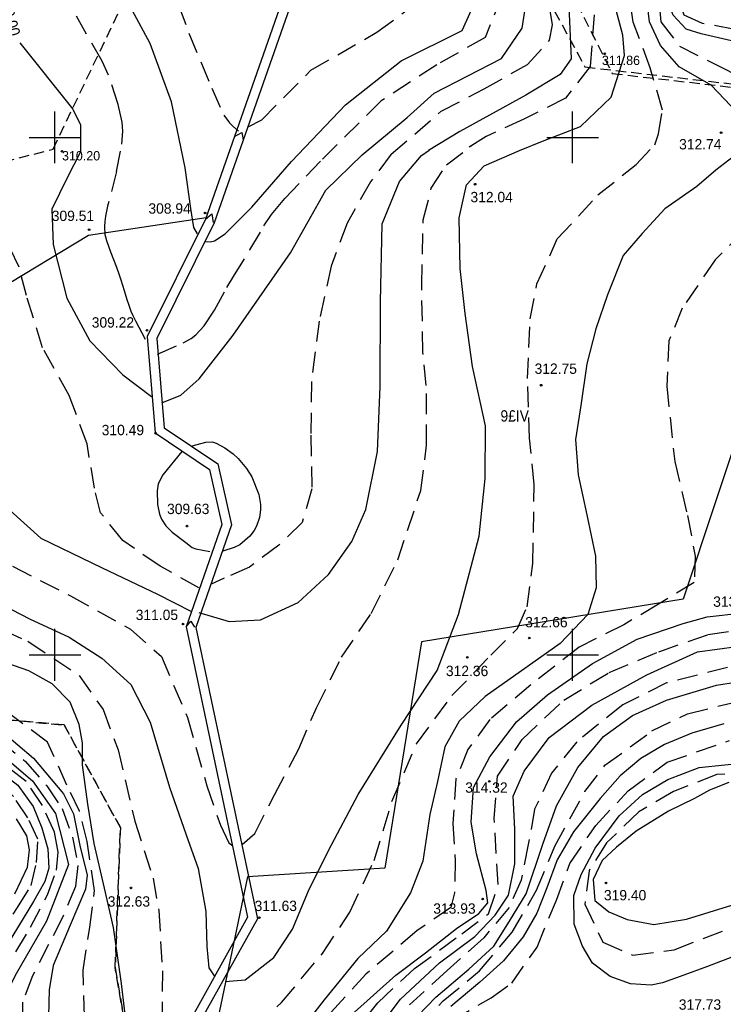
# Model space of a CAD drawing. Extents: x 4615668 to 9294084, y 5331114 to 10688993.
# Tile 104 of 181: x 4655942 to 4656010, y 5335329 to 5335424. Entities that reach past the tile are written whole.
import ezdxf
from ezdxf.enums import TextEntityAlignment as Align

# ---------------------------------------------------------------- set-up
doc = ezdxf.new("R2010")
doc.units = 0
doc.header["$MEASUREMENT"] = 0
for name, pattern in [('GEN7', [13.75, 9.75, -1.5, 1, -1.5]), ('KONTUR', [1.5, 1, -0.5]), ('UZYTEK', [1.5, 1, -0.5]), ('WARSTWICA', [3, 2, -1])]:
    doc.linetypes.add(name, pattern=pattern)
for name, color, linetype in [('2', 7, 'Continuous'), ('45', 7, 'Continuous'), ('50', 7, 'Continuous'), ('52', 7, 'Continuous'), ('60', 7, 'Continuous'), ('7', 4, 'GEN7'), ('8', 7, 'Continuous'), ('9', 7, 'Continuous')]:
    doc.layers.add(name, color=color, linetype=linetype)
doc.styles.add('txt', font='TXT', dxfattribs={"height": 0.2})

# ---------------------------------------------------------------- blocks, each defined once
blk = doc.blocks.new('WYS')
at = {"layer": '52', "color": 67, "linetype": 'Continuous'}
blk.add_circle((0, 0), 0.08, dxfattribs=at)

msp = doc.modelspace()

# ---------------------------------------------------------------- linework, layer by layer
at = {"layer": '2', "color": 3, "linetype": 'UZYTEK'}
msp.add_lwpolyline([(4655978.157, 5335584.595), (4655976.002, 5335563.025), (4655975.148, 5335547.257), (4655982.906, 5335543.133), (4655989.471, 5335519.246), (4655992.512, 5335510.697), (4656001.449, 5335485.262), (4656001.874, 5335458.641), (4655990.111, 5335449.68), (4655985.341, 5335439.716), (4655996.167, 5335419.832), (4656013.738, 5335417.794), (4656016.303, 5335417.411), (4656016.877, 5335416.905)], dxfattribs=at)
at = {"layer": '2', "color": 7, "linetype": 'Continuous'}
msp.add_lwpolyline([(4656036.172, 5335469.7), (4656030.178, 5335445.941), (4656025.081, 5335436.655), (4656015.957, 5335417.469), (4656030.695, 5335405.229), (4656015.102, 5335396.918), (4656005.658, 5335368.407), (4655980.39, 5335364.286), (4655976.843, 5335342.405), (4655963.56, 5335341.56), (4655959.023, 5335319.833), (4655971.332, 5335285.182), (4655976.012, 5335260.807), (4655986.403, 5335233.793), (4655984.484, 5335212.877), (4655999.589, 5335188.436), (4655997.811, 5335159.184), (4656000.618, 5335131.708), (4656000.251, 5335129.689), (4655992.154, 5335091.844), (4655976.616, 5335069.713), (4655970.108, 5335053.159)], dxfattribs=at)
at = {"layer": '45', "color": 219, "linetype": 'Continuous'}
for points in [[(4655982.443, 5335463.818), (4655982.626, 5335463.04), (4655980.526, 5335444.471), (4655969.123, 5335429.859), (4655960.344, 5335404.768), (4655954.802, 5335393.603), (4655955.522, 5335384.967), (4655960.69, 5335381.477), (4655962.015, 5335375.577), (4655958.569, 5335365.682), (4655964.529, 5335337.522), (4655958.013, 5335325.832)], [(4655979.27, 5335444.324), (4655968.322, 5335430.296), (4655959.513, 5335405.118), (4655953.884, 5335393.778), (4655954.661, 5335384.462), (4655959.89, 5335380.931), (4655961.081, 5335375.63), (4655957.637, 5335365.741), (4655963.579, 5335337.666), (4655957.091, 5335326.026)], [(4655962.304, 5335413.096), (4655963.024, 5335413.478), (4655963.144, 5335412.771)], [(4655888.025, 5335353.068), (4655908.952, 5335365.829), (4655926.422, 5335383.506), (4655940.72, 5335399.032), (4655948.196, 5335403.579), (4655959.569, 5335405.277)], [(4655959.513, 5335405.118), (4655960.14, 5335405.642), (4655960.251, 5335404.806)], [(4655957.637, 5335365.741), (4655958.095, 5335366.282), (4655958.465, 5335365.689)]]:
    msp.add_lwpolyline(points, dxfattribs=at)
at = {"layer": '50', "color": 245, "linetype": 'WARSTWICA'}
for points in [[(4656003.272, 5335413.357), (4656003.644, 5335415.645), (4656002.474, 5335419.741), (4656000.826, 5335424.156), (4656000.029, 5335429.741), (4655999.168, 5335436.719), (4655999.274, 5335440.655), (4656001.294, 5335443.368), (4656004.112, 5335446.081), (4656006.186, 5335449.432), (4656008.734, 5335457.858), (4656008.883, 5335461.491), (4656006.607, 5335470.943), (4656004.906, 5335477.114), (4656001.831, 5335488.455), (4655998.216, 5335501.221), (4655995.988, 5335513.418), (4655993.915, 5335524.482), (4655993.386, 5335529.777), (4655992.113, 5335537.464), (4655990.438, 5335549.616), (4655988.892, 5335555.439), (4655988.528, 5335559.851), (4655988.666, 5335563.025)], [(4655963.626, 5335414.04), (4655964.948, 5335414.714), (4655969.68, 5335419.502), (4655976.06, 5335423.172), (4655979.09, 5335425.406), (4655981.323, 5335429.715), (4655982.652, 5335436.311), (4655984.301, 5335440.939), (4655986.374, 5335444.237), (4655991.151, 5335447.729), (4655996.52, 5335450.974), (4655999.71, 5335453.101), (4656000.765, 5335455.1), (4656001.457, 5335458.026), (4656000.925, 5335461.431), (4655998.851, 5335467.388), (4655995.876, 5335475.878), (4655992.982, 5335481.723)], [(4656010.641, 5335423.455), (4656007.504, 5335424.041), (4656005.749, 5335424.839), (4656005.43, 5335425.796), (4656005.59, 5335429.36), (4656007.717, 5335434.573), (4656009.254, 5335439.858), (4656008.35, 5335445.763), (4656009.148, 5335450.39), (4656011.7, 5335456.667)], [(4656009.585, 5335454.656), (4656007.038, 5335447.876), (4656004.365, 5335443.152), (4656003.471, 5335441.493), (4656003.529, 5335434.844), (4656003.159, 5335428.585), (4656003.478, 5335424.178), (4656005.286, 5335421.838), (4656009.327, 5335419.816), (4656010.899, 5335419.003)], [(4655955.467, 5335438.799), (4655955.052, 5335437.104), (4655954.872, 5335435.775), (4655954.864, 5335434.875), (4655955.052, 5335433.085), (4655955.533, 5335430.63), (4655955.931, 5335429.01), (4655956.915, 5335425.803), (4655957.909, 5335423.086), (4655960.117, 5335417.765), (4655961.283, 5335415.169), (4655961.825, 5335414.421), (4655962.155, 5335414.095), (4655962.7, 5335413.621)], [(4655950.918, 5335409.74), (4655951.442, 5335412.361), (4655951.539, 5335413.637), (4655951.461, 5335414.497), (4655951.093, 5335416.206), (4655950.153, 5335419.047), (4655949.521, 5335420.4), (4655945.853, 5335426.807), (4655945.008, 5335428.001), (4655943.851, 5335429.583), (4655943.408, 5335430.477), (4655943.322, 5335430.919), (4655943.408, 5335431.817), (4655943.659, 5335433.942)], [(4655977.439, 5335411.39), (4655982.277, 5335415.539), (4655986.424, 5335417.72), (4655990.624, 5335420.06), (4655992.739, 5335422.417), (4655993.016, 5335423.89), (4655992.166, 5335429.263)], [(4655988.168, 5335426.675), (4655986.52, 5335422.685), (4655981.842, 5335420.025), (4655976.482, 5335416.549), (4655970.793, 5335410.911)], [(4655997.049, 5335424.869), (4655996.677, 5335419.869), (4655994.287, 5335416.815), (4655990.246, 5335414.794), (4655986.631, 5335413.091), (4655984.983, 5335412.081)], [(4655928.004, 5335415.676), (4655929.376, 5335412.189), (4655930.269, 5335409.277), (4655930.174, 5335406.589), (4655928.866, 5335403.293), (4655928.102, 5335397.61), (4655928.261, 5335391.915), (4655928.772, 5335387.717), (4655930.973, 5335381.669), (4655933.519, 5335376.979), (4655938.209, 5335372.947), (4655946.458, 5335368.733), (4655952.264, 5335365.502), (4655955.248, 5335362.864), (4655957.768, 5335356.976), (4655959.643, 5335350.377), (4655960.951, 5335346.569), (4655961.781, 5335344.873), (4655962.164, 5335344.585)], [(4655964.121, 5335327.065), (4655966.842, 5335329.421), (4655970.826, 5335334.176), (4655973.448, 5335338.172), (4655975.806, 5335343.151), (4655977.52, 5335348.867), (4655979.89, 5335354.431), (4655983.32, 5335359.085), (4655987.087, 5335362.999), (4655989.658, 5335365.579), (4655990.566, 5335367.653), (4655991.121, 5335371.851), (4655991.272, 5335379.489), (4655990.818, 5335383.961), (4655990.617, 5335389.727), (4655990.869, 5335395.493), (4655991.522, 5335398.857), (4655993.489, 5335403.207), (4655997.422, 5335407.456), (4656001.104, 5335410.39), (4656002.903, 5335412.294), (4656003.272, 5335413.357)], [(4655963.057, 5335344.713), (4655964.269, 5335345.769), (4655966.183, 5335349.513), (4655968.512, 5335353.928), (4655970.232, 5335357.911), (4655972.651, 5335362.791), (4655975.522, 5335367.015), (4655978.074, 5335372.198), (4655980.298, 5335378.889), (4655980.872, 5335383.273), (4655980.84, 5335389.064), (4655980.52, 5335392.275), (4655980.393, 5335398.739), (4655980.552, 5335405.049), (4655981.318, 5335408.121), (4655982.785, 5335410.361), (4655985.249, 5335412.244)], [(4655954.878, 5335392.086), (4655957.346, 5335393.155), (4655958.112, 5335393.584), (4655958.568, 5335393.943), (4655959.369, 5335394.8), (4655960.377, 5335396.333), (4655961.585, 5335398.532), (4655962.227, 5335399.57), (4655963.801, 5335402.147), (4655965.16, 5335404.461), (4655965.899, 5335405.569), (4655967.163, 5335407.11), (4655970.793, 5335410.911)], [(4655977.439, 5335411.39), (4655975.448, 5335408.729), (4655973.183, 5335404.73), (4655971.662, 5335400.59), (4655970.482, 5335395.278), (4655969.748, 5335389.423), (4655969.684, 5335384.236), (4655969.78, 5335379.052), (4655968.855, 5335375.821), (4655966.59, 5335373.613), (4655963.758, 5335371.511), (4655961.302, 5335370.423), (4655959.994, 5335369.816)], [(4655950.918, 5335409.74), (4655950.053, 5335406.378), (4655949.902, 5335405.73), (4655949.841, 5335405.399), (4655949.775, 5335404.898), (4655949.746, 5335404.396), (4655949.749, 5335404.147), (4655949.774, 5335403.817), (4655949.796, 5335403.654), (4655949.841, 5335403.413), (4655949.941, 5335403.058), (4655950.342, 5335401.948), (4655950.902, 5335400.477), (4655951.175, 5335399.739), (4655951.344, 5335399.243), (4655951.653, 5335398.238), (4655951.925, 5335397.343), (4655952.07, 5335396.899), (4655952.31, 5335396.243), (4655952.49, 5335395.815), (4655952.588, 5335395.604), (4655952.746, 5335395.293), (4655953.924, 5335393.099)], [(4655958.877, 5335369.496), (4655955.118, 5335371.606), (4655951.515, 5335374.065), (4655949.378, 5335376.753), (4655948.779, 5335379.143), (4655948.077, 5335383.398), (4655946.354, 5335388.07), (4655943.774, 5335392.694), (4655942.211, 5335397.75), (4655941.509, 5335400.469), (4655939.597, 5335404.449), (4655939.534, 5335407.201), (4655940.38, 5335408.691)], [(4656011.527, 5335404.006), (4656008.745, 5335401.192), (4656005.568, 5335396.514), (4656004.271, 5335393.369), (4656004.059, 5335388.971), (4656004.837, 5335381.721), (4656006.064, 5335376.483), (4656006.818, 5335372.558), (4656006.724, 5335370.004), (4656003.282, 5335367.923), (4655999.934, 5335365.937), (4655995.607, 5335363.78), (4655990.939, 5335360.138), (4655986.978, 5335356.78), (4655984.862, 5335353.869), (4655983.683, 5335351.031), (4655983.401, 5335346.728), (4655983.641, 5335343.109), (4655983.547, 5335340.035), (4655983.217, 5335338.616), (4655979.916, 5335336.346), (4655975.013, 5335332.184), (4655971.482, 5335328.327)], [(4655931.513, 5335367.871), (4655937.211, 5335366.708), (4655942.355, 5335364.331), (4655947.297, 5335361.043), (4655949.617, 5335357.755), (4655951.079, 5335353.86), (4655952.68, 5335346.967), (4655954.445, 5335341.453), (4655955, 5335338.317), (4655955.353, 5335332.5), (4655955.254, 5335325.138), (4655954.699, 5335318.815), (4655954.548, 5335314.364), (4655954.8, 5335311.228), (4655955.91, 5335305.639), (4655956.162, 5335300.581), (4655956.212, 5335299.063)], [(4655973.579, 5335326.037), (4655976.149, 5335329.415), (4655979.694, 5335332.703), (4655984.257, 5335336.081), (4655986.858, 5335338.006), (4655987.789, 5335340.85), (4655987.39, 5335347.205), (4655987.7, 5335351.294), (4655990.091, 5335354.839), (4655994.119, 5335358.65), (4655998.505, 5335361.317), (4656003.29, 5335363.317), (4656008.046, 5335364.984), (4656013.185, 5335365.739)], [(4655947.833, 5335328.105), (4655947.682, 5335332.556), (4655948.338, 5335336.704), (4655948.791, 5335340.245), (4655948.087, 5335344.978), (4655947.33, 5335347.912), (4655946.12, 5335350.441), (4655944.263, 5335354.574), (4655940.33, 5335357.508), (4655935.438, 5335359.227), (4655931.22, 5335360.785), (4655927.64, 5335361.595), (4655922.395, 5335362.353)], [(4656009.947, 5335361.797), (4656004.046, 5335360.308), (4655999.817, 5335358.198), (4655995.376, 5335354.63), (4655992.944, 5335351.597), (4655991.301, 5335348.125), (4655990.693, 5335344.692), (4655990.014, 5335341.264), (4655988.834, 5335338.616), (4655986.38, 5335335.671), (4655982.852, 5335332.529), (4655979.22, 5335329.223)], [(4655979.925, 5335327.023), (4655982.466, 5335329.585), (4655985.968, 5335332.493), (4655989.136, 5335336.219), (4655991.489, 5335340.28), (4655993.264, 5335344.546), (4655996.164, 5335349.814), (4655998.095, 5335352.35), (4656002.637, 5335355.67), (4656006.074, 5335357.339), (4656010.67, 5335358.464)], [(4655932.493, 5335357.568), (4655936.809, 5335356.262), (4655939.562, 5335354.769), (4655942.129, 5335352.717), (4655944.175, 5335350.366), (4655945.663, 5335348.164), (4655946.667, 5335345.419), (4655947.188, 5335342.658), (4655946.965, 5335340.643), (4655945.7, 5335337.658), (4655944.361, 5335335.045), (4655942.802, 5335332.004), (4655941.835, 5335329.467), (4655941.797, 5335327.041)], [(4655938.411, 5335326.727), (4655938.522, 5335329.563), (4655939.675, 5335331.738), (4655942.614, 5335336.701), (4655944.251, 5335339.836), (4655945.107, 5335342.224), (4655945.292, 5335343.96), (4655944.919, 5335345.901), (4655943.766, 5335348.475), (4655942.204, 5335350.789), (4655939.748, 5335352.655), (4655937.553, 5335353.886), (4655934.069, 5335355.255), (4655930.683, 5335356.038), (4655927.856, 5335356.561), (4655925.437, 5335356.897)], [(4655936.287, 5335328.558), (4655937.664, 5335332.827), (4655939.301, 5335335.439), (4655941.347, 5335338.611), (4655942.687, 5335340.738), (4655943.204, 5335342.962), (4655943.316, 5335345.201), (4655942.348, 5335347.291), (4655940.972, 5335349.343), (4655937.709, 5335352.271), (4655934.956, 5335353.465), (4655931.05, 5335354.361), (4655925.19, 5335355.329), (4655920.763, 5335355.627), (4655917.935, 5335355.888)], [(4655994.693, 5335342.861), (4655997.208, 5335346.549), (4656000.337, 5335349.881), (4656004.102, 5335352.653), (4656010.11, 5335354.744)], [(4656012.672, 5335351.627), (4656008.898, 5335351.459), (4656004.724, 5335349.818), (4656001.365, 5335347.861), (4655998.259, 5335344.847), (4655996.556, 5335342.167), (4655996.155, 5335338.918), (4655997.892, 5335335.267), (4656000.797, 5335333.994), (4656004.771, 5335334.53), (4656012.069, 5335337.346)], [(4655983.259, 5335327.653), (4655987.097, 5335329.885), (4655989.085, 5335331.302), (4655991.536, 5335334.795), (4655993.406, 5335339.324), (4655994.693, 5335342.861)]]:
    msp.add_lwpolyline(points, dxfattribs=at)
at = {"layer": '50', "color": 7, "linetype": 'Continuous'}
for points in [[(4655955.3, 5335387.371), (4655957.144, 5335388.129), (4655958.887, 5335389.68), (4655962.197, 5335393.901), (4655967.729, 5335401.867), (4655971.133, 5335407.937), (4655974.639, 5335411.323), (4655978.98, 5335414.955), (4655981.614, 5335417.305), (4655988.091, 5335420.652), (4655990.112, 5335423.56), (4655990.369, 5335425.21), (4655989.942, 5335430.408), (4655989.515, 5335439.168), (4655990.369, 5335442.301), (4655993.856, 5335445.577), (4655998.475, 5335448.179), (4656001.963, 5335450.956), (4656003.671, 5335454.375), (4656003.813, 5335459.502), (4656002.248, 5335466.339), (4655999.835, 5335473.402), (4655997.942, 5335479.201)], [(4655941.588, 5335422.143), (4655946.703, 5335415.751), (4655947.428, 5335414.234), (4655947.438, 5335411.634), (4655946.148, 5335409.103), (4655944.668, 5335406.084), (4655944.809, 5335402.67), (4655946.133, 5335397.501), (4655948.355, 5335393.375), (4655951.518, 5335390.07), (4655954.308, 5335387.984)], [(4655975.501, 5335325.996), (4655978.341, 5335329.756), (4655982.128, 5335333.25), (4655985.523, 5335335.808), (4655987.492, 5335337.859), (4655988.78, 5335339.796), (4655989.385, 5335342.834), (4655989.385, 5335346.177), (4655989.234, 5335349.367), (4655990.294, 5335351.798), (4655992.71, 5335355.04), (4655996.837, 5335358.155), (4656002.138, 5335361.079), (4656007.022, 5335363.32), (4656010.825, 5335363.843)], [(4655927.1, 5335357.758), (4655935.435, 5335355.668), (4655939.2, 5335353.915), (4655942.795, 5335350.86), (4655945.013, 5335347.691), (4655946.291, 5335342.769), (4655944.139, 5335337.307), (4655941.114, 5335332.048), (4655939.945, 5335329.601), (4655940.134, 5335326.145), (4655941.8, 5335322.499), (4655944.487, 5335317.124), (4655946.91, 5335311.693), (4655947.743, 5335308.262), (4655948.235, 5335299.64), (4655948.652, 5335294.437), (4655949.411, 5335290.558), (4655949.467, 5335290.354)]]:
    msp.add_lwpolyline(points, dxfattribs=at)
at = {"layer": '50', "color": 216, "linetype": 'Continuous'}
for points in [[(4656010.911, 5335415.408), (4656008.359, 5335418.067), (4656005.275, 5335419.823), (4656003.468, 5335421.897), (4656002.404, 5335424.185), (4656001.873, 5335428.493), (4656001.607, 5335437.909), (4656001.713, 5335440.781), (4656003.627, 5335444.079), (4656006.866, 5335448.999), (4656008.727, 5335453.787), (4656009.684, 5335458.787)], [(4656010.747, 5335422.266), (4656007.383, 5335423.014), (4656005.934, 5335423.481), (4656004.672, 5335424.837), (4656004.064, 5335426.474), (4656004.158, 5335428.905), (4656005.373, 5335434.142), (4656006.308, 5335439.472), (4656006.266, 5335442.489), (4656007.902, 5335448.661), (4656011.543, 5335458.542)], [(4655958.751, 5335403.693), (4655958.397, 5335404.321), (4655958.097, 5335406.153), (4655957.535, 5335410.078), (4655956.225, 5335416.442), (4655954.165, 5335422.078), (4655951.799, 5335426.541), (4655950.134, 5335429.356), (4655949.528, 5335431.573), (4655949.616, 5335433.223), (4655951.85, 5335437.122)], [(4655959.432, 5335402.955), (4655959.979, 5335402.939), (4655960.386, 5335403.037), (4655961.422, 5335403.693), (4655963.984, 5335406.29), (4655967.829, 5335410.681), (4655973.039, 5335416.16), (4655978.409, 5335420.415), (4655984.31, 5335423.341), (4655986.384, 5335428.022)], [(4655992.056, 5335412.647), (4655995.725, 5335414.083), (4655998.702, 5335416.903), (4655999.968, 5335420.918), (4655999.819, 5335422.914), (4655998.277, 5335428.712)], [(4655994.551, 5335427.156), (4655994.817, 5335420.613), (4655993.765, 5335419.099), (4655990.461, 5335417.115), (4655984.082, 5335413.605), (4655981.051, 5335411.743)], [(4655961.428, 5335331.451), (4655963.349, 5335331.639), (4655966.1, 5335333.793), (4655967.927, 5335336.519), (4655969.474, 5335340.232), (4655971.395, 5335344.134), (4655974.248, 5335349.52), (4655978.419, 5335356.242), (4655981.887, 5335361.507), (4655983.937, 5335366.928), (4655985.953, 5335374.496), (4655986.512, 5335380.063), (4655986.559, 5335385.139), (4655985.294, 5335390.874), (4655984.591, 5335395.998), (4655984.121, 5335400.344), (4655984.027, 5335405.233), (4655984.73, 5335408.429), (4655986.417, 5335410.263), (4655989.851, 5335411.746), (4655992.056, 5335412.647)], [(4655958.87, 5335367.13), (4655961.788, 5335366.252), (4655964.819, 5335366.419), (4655968.451, 5335368.077), (4655971.402, 5335370.777), (4655973.639, 5335373.964), (4655974.995, 5335377.06), (4655976.13, 5335382.686), (4655976.389, 5335388.963), (4655976.422, 5335397.139), (4655976.582, 5335404.664), (4655978.236, 5335408.762), (4655980.376, 5335411.267), (4655981.102, 5335411.774)], [(4656010.91, 5335411.455), (4656008.801, 5335409.856), (4656006.973, 5335408.281), (4656003.88, 5335406.119), (4656001.678, 5335403.721), (4655999.85, 5335401.606), (4655998.35, 5335397.799), (4655997.226, 5335394.508), (4655996.34, 5335391.151), (4655995.778, 5335387.108), (4655995.262, 5335383.818), (4655995.498, 5335380.413), (4655996.341, 5335376.559), (4655997.185, 5335372.563), (4655997.232, 5335369.508), (4655996.435, 5335366.923), (4655993.773, 5335364.133), (4655990.586, 5335361.877), (4655986.509, 5335359.01), (4655984.025, 5335356.613), (4655982.619, 5335354.121), (4655981.917, 5335350.784), (4655981.173, 5335347.611), (4655980.517, 5335343.099), (4655979.298, 5335340.043), (4655977.002, 5335336.33), (4655974.237, 5335333.698), (4655970.968, 5335329.685), (4655968.859, 5335326.959)], [(4655934.991, 5335408.408), (4655935.123, 5335403.76), (4655935.513, 5335399.055), (4655937.328, 5335394.014), (4655937.974, 5335389.711), (4655938.622, 5335384.019), (4655939.303, 5335379.336), (4655940.633, 5335376.962), (4655943.609, 5335374.31), (4655949.542, 5335371.416), (4655954.881, 5335368.887), (4655958.091, 5335367.26)], [(4655958.213, 5335383.206), (4655959.531, 5335383.584), (4655960.148, 5335383.599), (4655960.558, 5335383.466), (4655961.376, 5335383.017), (4655962.2, 5335382.435), (4655962.664, 5335382.01), (4655963.485, 5335381.015), (4655963.981, 5335380.214), (4655964.652, 5335378.522), (4655964.824, 5335377.535), (4655964.829, 5335377.033), (4655964.728, 5335376.294), (4655964.435, 5335375.446), (4655964.216, 5335375.047), (4655963.786, 5335374.481), (4655962.833, 5335373.641), (4655962.28, 5335373.386), (4655961.188, 5335373.046)], [(4655957.234, 5335382.677), (4655955.389, 5335380.411), (4655954.953, 5335379.539), (4655954.832, 5335378.873), (4655954.862, 5335377.54), (4655955.071, 5335376.602), (4655955.263, 5335376.146), (4655955.69, 5335375.501), (4655956.298, 5335374.879), (4655957.611, 5335373.877), (4655958.239, 5335373.411), (4655958.59, 5335373.272), (4655959.945, 5335373.008)], [(4655935.857, 5335369.946), (4655942.511, 5335366.515), (4655946.354, 5335364.728), (4655949.494, 5335362.707), (4655952.306, 5335360.169), (4655954.167, 5335356.524), (4655956.041, 5335350.225), (4655957.635, 5335345.619), (4655958.806, 5335342.375), (4655959.553, 5335338.22), (4655959.647, 5335334.835), (4655959.835, 5335332.767), (4655960.35, 5335332.015)], [(4655973.917, 5335328.508), (4655977.901, 5335332.08), (4655980.752, 5335334.222), (4655983.751, 5335336.573), (4655985.907, 5335338.03), (4655986.798, 5335339.064), (4655986.61, 5335340.239), (4655985.673, 5335343.811), (4655985.157, 5335346.867), (4655985.39, 5335350.22), (4655986.983, 5335353.181), (4655989.561, 5335356.566), (4655992.56, 5335359.151), (4655996.899, 5335362.185), (4656001.21, 5335364.535), (4656005.662, 5335366.039), (4656007.958, 5335366.697), (4656011.426, 5335367.074)], [(4655952.466, 5335322.269), (4655951.389, 5335331.266), (4655950.64, 5335336.672), (4655949.749, 5335340.479), (4655948.769, 5335344.784), (4655948.159, 5335348.592), (4655947.644, 5335352.399), (4655947.644, 5335354.514), (4655947.316, 5335356.301), (4655946.425, 5335358.463), (4655944.702, 5335360.226), (4655942.453, 5335361.495), (4655939.688, 5335362.435), (4655937.204, 5335362.905), (4655932.799, 5335362.952), (4655928.794, 5335363.415), (4655922.046, 5335363.886)], [(4655979.167, 5335327.232), (4655981.773, 5335329.961), (4655984.955, 5335332.652), (4655987.369, 5335334.882), (4655988.888, 5335337.286), (4655990.498, 5335339.939), (4655992.108, 5335344.744), (4655993.409, 5335348.451), (4655995.479, 5335352.141), (4655997.97, 5335355.14), (4656000.768, 5335357.178), (4656004.026, 5335358.639), (4656008.873, 5335360.079), (4656012.936, 5335360.733)], [(4655930.281, 5335359.1), (4655935.998, 5335357.784), (4655939.888, 5335355.621), (4655942.887, 5335353.036), (4655945.792, 5335349.605), (4655946.777, 5335347.678), (4655947.375, 5335344.612), (4655948.078, 5335341.744), (4655947.937, 5335340.381), (4655946.437, 5335336.903), (4655944.797, 5335333.001), (4655944.422, 5335330.651), (4655944.329, 5335326.844)], [(4655924.913, 5335356.358), (4655932.195, 5335355.013), (4655936.335, 5335353.782), (4655939.114, 5335352.185), (4655941.375, 5335350.416), (4655942.87, 5335348.379), (4655943.713, 5335346.303), (4655944.288, 5335344.265), (4655944.365, 5335342.42), (4655943.982, 5335341.113), (4655942.909, 5335339.19), (4655941.457, 5335336.824), (4655939.579, 5335333.786), (4655938.314, 5335331.364), (4655937.701, 5335329.288), (4655937.509, 5335326.79)], [(4656009.585, 5335356.344), (4656006.486, 5335355.465), (4656003.837, 5335354.351), (4656001.56, 5335353.009), (4655999.573, 5335351.338), (4655997.628, 5335349.13), (4655995.05, 5335345.927), (4655993.469, 5335343.205), (4655992.486, 5335340.505), (4655991.509, 5335338.055), (4655990.184, 5335335.783), (4655988.304, 5335333.447), (4655986.021, 5335331.396), (4655983.222, 5335329.039)], [(4656010.779, 5335333.982), (4656008.001, 5335332.91), (4656005.705, 5335332.059), (4656003.654, 5335331.33), (4656002.543, 5335331.095), (4656000.556, 5335331.223), (4655998.611, 5335331.931), (4655996.881, 5335333.238), (4655995.941, 5335334.867), (4655995.107, 5335337.01), (4655995.09, 5335339.76), (4655995.795, 5335341.796), (4655997.162, 5335344.347), (4655999.466, 5335347.48), (4656001.731, 5335349.516), (4656004.167, 5335350.995), (4656007.18, 5335352.152), (4656012.141, 5335352.642)], [(4656010.074, 5335350.687), (4656008.185, 5335349.953), (4656006.741, 5335349.144), (4656004.226, 5335347.909)], [(4655941.1, 5335339.923), (4655942.315, 5335342.52), (4655942.508, 5335344.17), (4655942.251, 5335345.542), (4655941.268, 5335347.171)], [(4656004.225, 5335347.909), (4656001.106, 5335345.981), (4655999.226, 5335344.438), (4655997.817, 5335343.153), (4655996.962, 5335341.31), (4655997.133, 5335339.296), (4655998.457, 5335338.182), (4656000.252, 5335337.453), (4656002.815, 5335336.982), (4656005.977, 5335337.496), (4656010.335, 5335338.824)]]:
    msp.add_lwpolyline(points, dxfattribs=at)
at = {"layer": '60', "color": 7, "linetype": 'Continuous'}
for p, q in [((4655944.967, 5335410.525), (4655944.967, 5335415.525)), ((4655944.967, 5335410.525), (4655944.967, 5335415.525)), ((4655994.967, 5335410.525), (4655994.967, 5335415.525)), ((4655994.967, 5335410.525), (4655994.967, 5335415.525)), ((4655942.467, 5335413.025), (4655947.467, 5335413.025)), ((4655942.467, 5335413.025), (4655947.467, 5335413.025)), ((4655992.467, 5335413.025), (4655997.467, 5335413.025)), ((4655992.467, 5335413.025), (4655997.467, 5335413.025)), ((4655944.967, 5335360.525), (4655944.967, 5335365.525)), ((4655944.967, 5335360.525), (4655944.967, 5335365.525)), ((4655994.967, 5335360.525), (4655994.967, 5335365.525)), ((4655994.967, 5335360.525), (4655994.967, 5335365.525)), ((4655942.467, 5335363.025), (4655947.467, 5335363.025)), ((4655942.467, 5335363.025), (4655947.467, 5335363.025)), ((4655992.467, 5335363.025), (4655997.467, 5335363.025)), ((4655992.467, 5335363.025), (4655997.467, 5335363.025))]:
    msp.add_line(p, q, dxfattribs=at)
at = {"layer": '7', "color": 245, "linetype": 'KONTUR'}
for p, q in [((4655988.581, 5335439.347), (4655998.801, 5335419.196)), ((4655998.801, 5335419.196), (4656016.016, 5335417.226)), ((4655923.707, 5335358.269), (4655945.863, 5335356.247)), ((4655945.863, 5335356.247), (4655923.707, 5335358.269)), ((4655945.863, 5335356.247), (4655951.29, 5335346.33)), ((4655951.29, 5335346.33), (4655945.863, 5335356.247)), ((4655951.29, 5335346.33), (4655950.791, 5335332.809)), ((4655950.791, 5335332.809), (4655951.29, 5335346.33)), ((4655950.791, 5335332.809), (4655953.145, 5335319.065)), ((4655953.145, 5335319.065), (4655950.791, 5335332.809))]:
    msp.add_line(p, q, dxfattribs=at)
at = {"layer": '9', "color": 3, "linetype": 'UZYTEK'}
msp.add_lwpolyline([(4655922.335, 5335439.587), (4655920.36, 5335439.378), (4655904.919, 5335436.782), (4655904.12, 5335409.645), (4655930.751, 5335408.414), (4655934.236, 5335409.192), (4655944.797, 5335411.882), (4655953.625, 5335430.362), (4655944.299, 5335431.48), (4655930.085, 5335436.613), (4655929.004, 5335437.221)], dxfattribs=at)

# ---------------------------------------------------------------- block references
at = {"layer": '52', "color": 67, "linetype": 'Continuous'}
for p in [(4655998.072, 5335421.099), (4656009.314, 5335413.472), (4655945.654, 5335411.678), (4655985.554, 5335408.499), (4655959.473, 5335405.717), (4655948.269, 5335404.102), (4655953.868, 5335394.385), (4655991.942, 5335389.076), (4655954.705, 5335384.439), (4655957.731, 5335375.462), (4655957.345, 5335366), (4655990.783, 5335364.65), (4655984.795, 5335362.777), (4655986.921, 5335350.799), (4655952.323, 5335340.505), (4655998.19, 5335340.982), (4655986.277, 5335339.432), (4655964.707, 5335337.624)]:
    msp.add_blockref('WYS', p, dxfattribs=at)

# ---------------------------------------------------------------- texts
at = {"layer": '50', "color": 6, "linetype": 'Continuous', "style": 'txt', "width": 0.909091}
msp.add_text('310.00', height=1.1, rotation=285.1485, dxfattribs=at).set_placement((4655940.59, 5335424.839), align=Align.MIDDLE)
at = {"layer": '52', "color": 67, "linetype": 'Continuous', "style": 'txt'}
for s, height, p in [('311.86', 0.9, (4655997.8, 5335420.014)), ('312.74', 1, (4656005.257, 5335411.858)), ('310.20', 0.9, (4655945.654, 5335410.796)), ('312.04', 1, (4655985.103, 5335406.756)), ('308.94', 1, (4655953.999, 5335405.652)), ('309.51', 1, (4655944.663, 5335404.942)), ('309.22', 1, (4655948.523, 5335394.643)), ('312.75', 1, (4655991.298, 5335390.173)), ('310.49', 1, (4655949.489, 5335384.245)), ('309.63', 1, (4655955.799, 5335376.624)), ('313.60', 1, (4656008.549, 5335367.663)), ('311.05', 1, (4655952.773, 5335366.388)), ('312.66', 1, (4655990.397, 5335365.684)), ('312.36', 1, (4655982.734, 5335360.969)), ('314.32', 1, (4655984.603, 5335349.701)), ('312.63', 1, (4655950.07, 5335338.697)), ('319.40', 1, (4655997.996, 5335339.303)), ('311.63', 1, (4655964.256, 5335338.27)), ('313.93', 1, (4655981.513, 5335338.011)), ('317.73', 1, (4656005.227, 5335328.735))]:
    msp.add_text(s, height=height, dxfattribs=at).set_placement(p)
at = {"layer": '8', "color": 59, "linetype": 'Continuous', "style": 'txt', "width": 0.909091}
msp.add_text('9%%163IV', height=1.1, dxfattribs=at).set_placement((4655988.004, 5335385.56))

doc.saveas('drawing.dxf')
